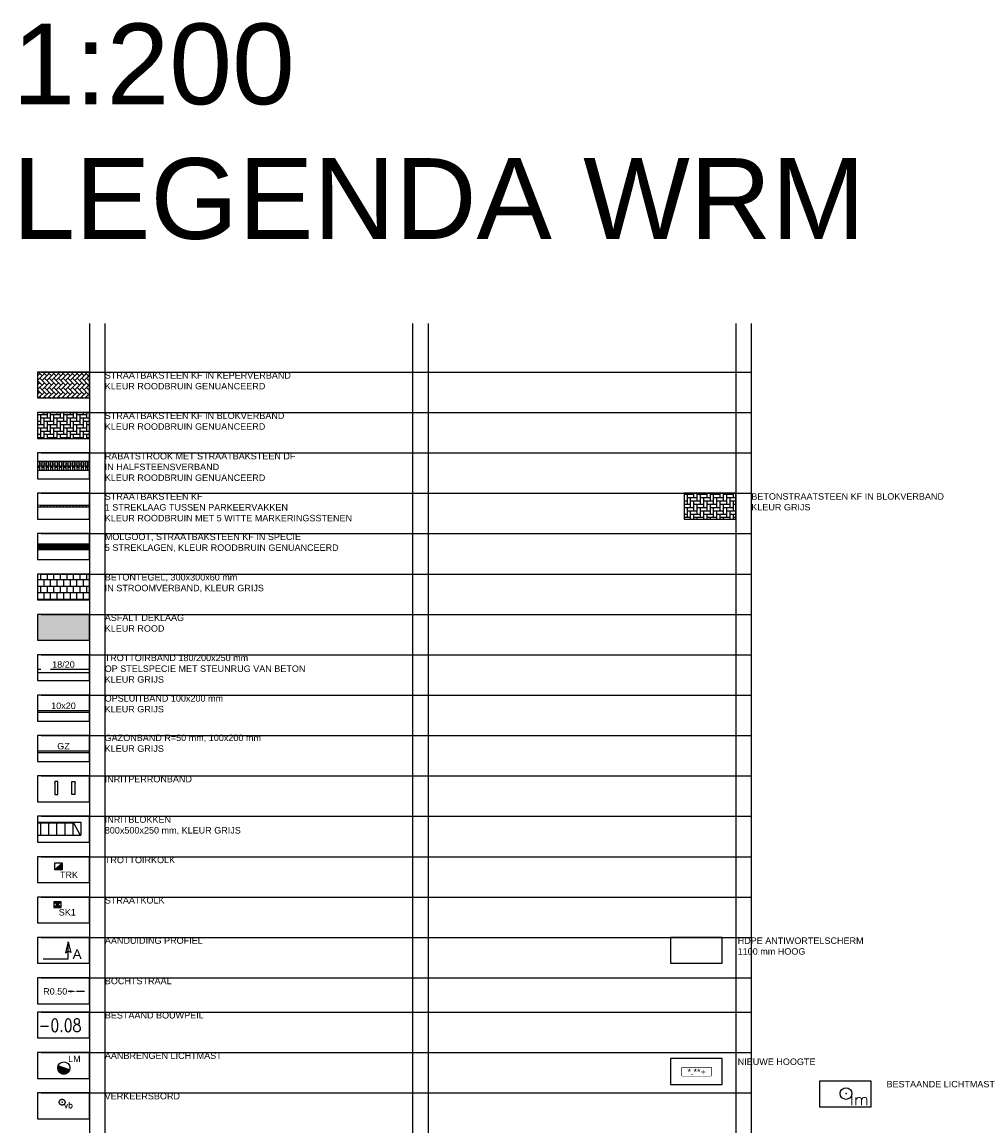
# Model space of a CAD drawing. Header units: metres. Extents: x 252743 to 254903, y 592696 to 593766.
# Tile 134 of 256: x 254208 to 254267, y 593694 to 593762. Entities that reach past the tile are written whole.
import ezdxf
from ezdxf.enums import TextEntityAlignment as Align

# ---------------------------------------------------------------- set-up
doc = ezdxf.new("R2010")
doc.units = ezdxf.units.M
doc.set_wipeout_variables(frame=1)
for name, pattern in [('ACAD_ISO11W100', [33, 12, -3, 12, -3, 0, -3]), ('DASHDOT', [25.4, 12.7, -6.35, 0, -6.35]), ('DASHED', [19.05, 12.7, -6.35])]:
    doc.linetypes.add(name, pattern=pattern)
doc.layers.add('ALGEMEEN HULP', color=6, linetype='Continuous', plot=False)
for name, color, linetype in [('ALGEMEEN LEGENDA 200', 7, 'Continuous'), ('ALGEMEEN TEKST 200', 7, 'Continuous'), ('B-IN-LICHTMAST', 7, 'Continuous'), ('N-BB-VERKEERSBORD', 7, 'DASHDOT'), ('N-IN-LICHTMAST', 7, 'Continuous'), ('N-IN-TEKST 200', 7, 'Continuous'), ('N-RI-KOLK-STRAATKOLK', 7, 'Continuous'), ('N-RI-KOLK-TROTTOIRKOLK', 7, 'Continuous'), ('N-WB-AANDUIDING PROFIEL', 4, 'Continuous'), ('N-WB-ARC-BETONSTEEN KF', 253, 'Continuous'), ('N-WB-ARC-BETONTEGEL 30X30', 8, 'Continuous'), ('N-WB-ARC-SBS-KF-ROODBRUIN-RIJBAAN', 24, 'Continuous'), ('N-WB-BAND GAZONBAND 10x20', 7, 'DASHED'), ('N-WB-BAND OPSLUITBAND 10x20', 7, 'DASHED'), ('N-WB-BAND TEKST 200', 7, 'Continuous'), ('N-WB-BAND TROTTOIRBAND 18 20', 7, 'ACAD_ISO11W100'), ('N-WB-BOCHTSTRAAL', 7, 'Continuous'), ('N-WB-HOOGTE', 7, 'Continuous'), ('N-WB-INRITBLOK 18 20', 2, 'Continuous'), ('N-WB-KANTVERHARDING', 2, 'Continuous'), ('N-WB-MATERIAALGRENS', 1, 'Continuous'), ('N-WB-MOLGOOT GEBAKKEN DF', 8, 'Continuous'), ('N-WB-PERRONBAND 18 20', 2, 'Continuous'), ('N-WE-ZZ-HOOGTELABEL-T', 7, 'Continuous')]:
    doc.layers.add(name, color=color, linetype=linetype)
doc.layers.add('N-WB-ARC-ASFALT ROOD', color=7, linetype='Continuous', true_color=0xff6666)
doc.layers.get('0').freeze()
doc.styles.add('N_STANDARD 200', font='arial.ttf', dxfattribs={"height": 0.4})
doc.styles.add('ROMANS', font='romans.shx', dxfattribs={"height": 3})
doc.styles.get("Standard").update_dxf_attribs({"font": 'simplex.shx'})
doc.dimstyles.new('N_DIMENSION 200', dxfattribs={"dimtxt": 0.4, "dimasz": 0.4, "dimexe": 0.125, "dimexo": 0.125, "dimgap": 0.25, "dimtad": 1, "dimzin": 3, "dimdsep": 46, "dimtxsty": 'N_STANDARD 200', "dimcen": 0, "dimazin": 3, "dimtfac": 1, "dimtix": 1, "dimtmove": 2, "dimatfit": 3, "dimfxl": 0.125, "dimfxlon": 1, "dimtfill": 1, "dimtolj": 1, "dimtzin": 0, "dimarcsym": 0})

# ---------------------------------------------------------------- blocks, each defined once
blk = doc.blocks.new('DOORSNEDE AANDUIDING')
for p, q in [((-0.002, 1.073), (-0.169, 0.409)), ((0, 0), (-0.002, 1.073)), ((-0.002, 1.073), (0.167, 0.41)), ((0, 0), (-1.549, -0.002)), ((-0.169, 0.409), (-0.001, 0.506)), ((0.167, 0.41), (-0.001, 0.506))]:
    blk.add_line(p, q)
at = {"style": 'N_STANDARD 200'}
blk.add_attdef('DOORSNEDE', (0.275, 0.02), '', height=0.6, dxfattribs=at)
blk = doc.blocks.new('B_VERKEERSBORD')
blk.add_circle((0, 0), 0.9)
blk.add_point((0, 0))
blk.add_text('vb', height=1.8).set_placement((0.6, 0), align=Align.TOP_LEFT)
blk = doc.blocks.new('STRAATKOLK STR3545')
h = blk.add_hatch(color=256)
h.dxf.hatch_style = 1
h.paths.add_polyline_path([(0, 0.35), (0.225, 0.175), (0.45, 0.35)])
h = blk.add_hatch(color=256)
h.dxf.hatch_style = 1
h.paths.add_polyline_path([(0.225, 0.175), (0, 0), (0.45, 0)])
for points in [[(0, 0.35), (0.225, 0.175), (0.45, 0.35)], [(0, 0.35), (0, 0), (0.45, 0), (0.45, 0.35)], [(0.225, 0.175), (0, 0), (0.45, 0)]]:
    blk.add_lwpolyline(points, close=True)
at = {"style": 'N_STANDARD 200'}
blk.add_attdef('STRAATKOLK', (0.297, -0.502), '', height=0.4, dxfattribs=at)
at = {"color": 7, "true_color": 0xffffff}
blk.add_wipeout([(0.316, -0.088), (1.358, -0.088), (1.358, -0.525), (0.316, -0.525)], dxfattribs=at)
blk = doc.blocks.new('TROTTOIRKOLK TRK2020')
h = blk.add_hatch(color=256)
h.dxf.hatch_style = 1
h.paths.add_polyline_path([(0, 0), (0.45, 0.45), (0.45, 0)])
for points in [[(0, 0.45), (0.45, 0.45), (0.45, 0), (0, 0)], [(0, 0), (0.45, 0.45), (0.45, 0)]]:
    blk.add_lwpolyline(points, close=True)
at = {"color": 7, "true_color": 0xffffff}
blk.add_wipeout([(0.316, -0.088), (1.558, -0.088), (1.558, -0.525), (0.316, -0.525)], dxfattribs=at)
at = {"style": 'N_STANDARD 200'}
blk.add_attdef('TROTTOIRKOLK', (0.316, -0.505), '', height=0.4, dxfattribs=at)
blk = doc.blocks.new('LICHTMAST-BLOCK')
h = blk.add_hatch()
h.set_pattern_fill('ANSI31', color=256, scale=0.005)
edge = h.paths.add_edge_path()
edge.add_line((0.351, -0.127), (-0.351, 0.127))
edge.add_arc((0, 0), 0.373, 160.1369, 245.70212)
edge.add_arc((0, 0), 0.373, 245.70212, 340.1369)
blk.add_lwpolyline([(0.351, -0.127), (-0.351, 0.127, 0.391721), (-0.154, -0.34, 0.43707)], format="xyb", close=True)
blk.add_circle((0, 0), 0.373)
at = {"layer": 'N-IN-TEKST 200', "style": 'N_STANDARD 200'}
blk.add_attdef('LICHTMAST', (0.262, 0.364), '', height=0.4, dxfattribs=at)
blk = doc.blocks.new('HOOGTE NIEUW')
blk.add_lwpolyline([(-0.9, 0), (0.9, 0), (0.9, -0.512), (-0.9, -0.512)], close=True)
blk.add_wipeout([(-0.9, 0), (0.9, 0), (0.9, -0.512), (-0.9, -0.512)])
at = {"style": 'N_STANDARD 200'}
blk.add_attdef('HOOGTE', text='', height=0.4, dxfattribs=at).set_placement((0, -0.256), align=Align.MIDDLE_CENTER)
blk = doc.blocks.new('B_LICHTMAST')
blk.add_circle((0, 0), 0.9)
blk.add_point((0, 0))
blk.add_text('lm', height=1.8).set_placement((0.6, 0), align=Align.TOP_LEFT)
blk = doc.blocks.new('*D643')
at = {"layer": 'Defpoints', "color": 0, "transparency": 16777216}
for p in [(254211.23, 593702.115), (254211.73, 593702.116)]:
    blk.add_point(p, dxfattribs=at)
at = {"layer": 'N-WB-BOCHTSTRAAL', "color": 0, "lineweight": -2, "transparency": 16777216}
for p, q in [((254210.83, 593702.114), (254210.43, 593702.114)), ((254211.73, 593702.116), (254211.23, 593702.115))]:
    blk.add_line(p, q, dxfattribs=at)
at = {"layer": 'N-WB-BOCHTSTRAAL', "color": 0, "transparency": 16777216, "insert": (254209.915, 593702.113), "char_height": 0.4, "attachment_point": 5, "rotation": 0.08063, "style": 'N_STANDARD 200', "bg_fill": 3, "box_fill_scale": 1.1, "bg_fill_color": 256, "bg_fill_true_color": 13158600, "bg_fill_transparency": 0}
blk.add_mtext('\\A1;R0.50', dxfattribs=at)
at = {"layer": 'N-WB-BOCHTSTRAAL', "color": 0, "transparency": 16777216}
blk.add_solid([(254210.829, 593702.181), (254210.83, 593702.048), (254211.23, 593702.115)], dxfattribs=at)

msp = doc.modelspace()

# ---------------------------------------------------------------- hatches: boundary and pattern name
at = {"layer": 'N-WB-ARC-ASFALT ROOD'}
h = msp.add_hatch(color=256, dxfattribs=at)
h.dxf.hatch_style = 1
h.paths.add_polyline_path([(254208.828, 593723.853), (254212.028, 593723.853), (254212.028, 593725.453), (254208.828, 593725.453)])
at = {"layer": 'N-WB-ARC-BETONSTEEN KF'}
h = msp.add_hatch(dxfattribs=at)
h.set_pattern_fill('AR-HBONE', color=256, scale=0.002, angle=45, style=0)
h.set_pattern_definition([(90, (254148.64708, 593623.74823), (-0.2032, 0.2032), [0.6096, -0.2032]), (180, (254148.64708, 593623.95143), (-0.2032, 0.2032), [0.6096, -0.2032])])
h.paths.add_polyline_path([(254248.828, 593731.353), (254252.028, 593731.353), (254252.028, 593732.953), (254248.828, 593732.953)])
at = {"layer": 'N-WB-ARC-BETONTEGEL 30X30'}
h = msp.add_hatch(dxfattribs=at)
h.set_pattern_fill('AR-B88', color=256, scale=0.002, style=0)
h.set_pattern_definition([(0, (-794.98816, -32.1358), (0, 0.4064), []), (90, (-794.98816, -32.1358), (-0.2032, 0.4064), [0.4064, -0.4064])])
h.paths.add_polyline_path([(254208.828, 593726.353), (254212.028, 593726.353), (254212.028, 593727.953), (254208.828, 593727.953)])
at = {"layer": 'N-WB-ARC-SBS-KF-ROODBRUIN-RIJBAAN'}
h = msp.add_hatch(dxfattribs=at)
h.set_pattern_fill('AR-HBONE', color=256, scale=0.002, angle=90, style=0)
h.set_pattern_definition([(135, (-711.19266, 257.08268), (-0.287368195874, -5e-13), [0.6096, -0.2032]), (225, (-711.33634, 257.22637), (-0.287368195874, -5e-13), [0.6096, -0.2032])])
h.paths.add_polyline_path([(254208.828, 593738.853), (254212.028, 593738.853), (254212.028, 593740.453), (254208.828, 593740.453)])
h = msp.add_hatch(dxfattribs=at)
h.set_pattern_fill('AR-HBONE', color=256, scale=0.002, angle=45, style=0)
h.set_pattern_definition([(90, (-794.98816, -32.51144), (-0.2032, 0.2032), [0.6096, -0.2032]), (180, (-794.98816, -32.30824), (-0.2032, 0.2032), [0.6096, -0.2032])])
h.paths.add_polyline_path([(254208.828, 593736.353), (254212.028, 593736.353), (254212.028, 593737.953), (254208.828, 593737.953)])
h = msp.add_hatch(dxfattribs=at)
h.set_pattern_fill('AR-BRSTD', color=256, scale=0.002, angle=90)
h.paths.add_polyline_path([(254208.828, 593734.383), (254212.028, 593734.383), (254212.028, 593734.923), (254208.828, 593734.923)])

# ---------------------------------------------------------------- linework, layer by layer
at = {"layer": 'ALGEMEEN HULP'}
for p, q in [((254212.028, 593743.461), (254212.028, 593640.453)), ((254212.984, 593743.461), (254212.984, 593640.453)), ((254232.028, 593743.461), (254232.028, 593640.453)), ((254232.984, 593743.461), (254232.984, 593640.453)), ((254252.028, 593743.461), (254252.028, 593655.453)), ((254252.984, 593743.461), (254252.984, 593655.453)), ((254209.044, 593740.453), (254252.984, 593740.453)), ((254209.044, 593737.953), (254252.984, 593737.953)), ((254209.044, 593735.453), (254252.984, 593735.453)), ((254208.828, 593734.923), (254212.028, 593734.923)), ((254208.828, 593734.653), (254212.028, 593734.653)), ((254208.828, 593734.383), (254212.028, 593734.383)), ((254209.044, 593732.953), (254252.984, 593732.953)), ((254209.044, 593730.453), (254252.984, 593730.453)), ((254232.028, 593728.461), (254232.028, 593625.453)), ((254232.984, 593728.461), (254232.984, 593625.453)), ((254252.028, 593728.461), (254252.028, 593640.453)), ((254252.984, 593728.461), (254252.984, 593640.453)), ((254209.044, 593727.953), (254252.984, 593727.953)), ((254209.044, 593725.453), (254252.984, 593725.453)), ((254209.044, 593722.953), (254252.984, 593722.953)), ((254209.044, 593720.453), (254252.984, 593720.453)), ((254209.044, 593717.953), (254252.984, 593717.953)), ((254209.044, 593715.453), (254252.984, 593715.453)), ((254209.044, 593712.953), (254252.984, 593712.953)), ((254209.044, 593710.453), (254252.984, 593710.453)), ((254209.044, 593707.953), (254252.984, 593707.953)), ((254209.044, 593707.953), (254252.984, 593707.953)), ((254209.044, 593705.453), (254252.984, 593705.453)), ((254209.044, 593702.953), (254252.984, 593702.953)), ((254209.044, 593700.829), (254252.984, 593700.829)), ((254209.044, 593698.329), (254252.984, 593698.329)), ((254209.044, 593695.829), (254252.984, 593695.829))]:
    msp.add_line(p, q, dxfattribs=at)
at = {"layer": 'ALGEMEEN LEGENDA 200'}
for points in [[(254208.828, 593738.853), (254212.028, 593738.853), (254212.028, 593740.453), (254208.828, 593740.453)], [(254208.828, 593736.353), (254212.028, 593736.353), (254212.028, 593737.953), (254208.828, 593737.953)], [(254208.828, 593733.853), (254212.028, 593733.853), (254212.028, 593735.453), (254208.828, 593735.453)], [(254208.828, 593734.383), (254212.028, 593734.383), (254212.028, 593734.923), (254208.828, 593734.923)], [(254208.828, 593731.353), (254212.028, 593731.353), (254212.028, 593732.953), (254208.828, 593732.953)], [(254248.828, 593731.353), (254252.028, 593731.353), (254252.028, 593732.953), (254248.828, 593732.953)], [(254208.828, 593728.853), (254212.028, 593728.853), (254212.028, 593730.453), (254208.828, 593730.453)], [(254208.828, 593726.353), (254212.028, 593726.353), (254212.028, 593727.953), (254208.828, 593727.953)], [(254208.828, 593726.353), (254212.028, 593726.353), (254212.028, 593727.953), (254208.828, 593727.953)], [(254208.828, 593723.853), (254212.028, 593723.853), (254212.028, 593725.453), (254208.828, 593725.453)], [(254208.828, 593721.353), (254212.028, 593721.353), (254212.028, 593722.953), (254208.828, 593722.953)], [(254208.828, 593718.853), (254212.028, 593718.853), (254212.028, 593720.453), (254208.828, 593720.453)], [(254208.828, 593716.353), (254212.028, 593716.353), (254212.028, 593717.953), (254208.828, 593717.953)], [(254208.828, 593713.853), (254212.028, 593713.853), (254212.028, 593715.453), (254208.828, 593715.453)], [(254208.828, 593711.353), (254212.028, 593711.353), (254212.028, 593712.953), (254208.828, 593712.953)], [(254208.828, 593708.853), (254212.028, 593708.853), (254212.028, 593710.453), (254208.828, 593710.453)], [(254208.828, 593706.353), (254212.028, 593706.353), (254212.028, 593707.953), (254208.828, 593707.953)], [(254208.828, 593706.353), (254212.028, 593706.353), (254212.028, 593707.953), (254208.828, 593707.953)], [(254208.828, 593703.853), (254212.028, 593703.853), (254212.028, 593705.453), (254208.828, 593705.453)], [(254247.984, 593703.853), (254251.184, 593703.853), (254251.184, 593705.453), (254247.984, 593705.453)], [(254208.828, 593701.353), (254212.028, 593701.353), (254212.028, 593702.953), (254208.828, 593702.953)], [(254208.828, 593701.353), (254212.028, 593701.353), (254212.028, 593702.953), (254208.828, 593702.953)], [(254208.828, 593699.229), (254212.028, 593699.229), (254212.028, 593700.829), (254208.828, 593700.829)], [(254208.828, 593696.729), (254212.028, 593696.729), (254212.028, 593698.329), (254208.828, 593698.329)], [(254247.984, 593696.353), (254251.184, 593696.353), (254251.184, 593697.953), (254247.984, 593697.953)], [(254257.193, 593694.964), (254260.393, 593694.964), (254260.393, 593696.564), (254257.193, 593696.564)], [(254208.828, 593694.229), (254212.028, 593694.229), (254212.028, 593695.829), (254208.828, 593695.829)]]:
    msp.add_lwpolyline(points, close=True, dxfattribs=at)
at = {"layer": 'N-WB-ARC-BETONSTEEN KF'}
for p, q in [((254208.827, 593732.106), (254209.027, 593732.105)), ((254212.028, 593732.203), (254208.828, 593732.206)), ((254209.028, 593732.205), (254208.828, 593732.206)), ((254208.828, 593732.106), (254212.027, 593732.103)), ((254209.028, 593732.205), (254209.027, 593732.105)), ((254209.027, 593732.105), (254209.028, 593732.205)), ((254209.027, 593732.105), (254209.227, 593732.105)), ((254209.228, 593732.205), (254209.028, 593732.205)), ((254209.228, 593732.205), (254209.227, 593732.105)), ((254209.227, 593732.105), (254209.228, 593732.205)), ((254209.227, 593732.105), (254209.427, 593732.105)), ((254209.428, 593732.205), (254209.228, 593732.205)), ((254209.428, 593732.205), (254209.427, 593732.105)), ((254209.427, 593732.105), (254209.428, 593732.205)), ((254209.427, 593732.105), (254209.627, 593732.105)), ((254209.628, 593732.205), (254209.428, 593732.205)), ((254209.628, 593732.205), (254209.627, 593732.105)), ((254209.627, 593732.105), (254209.628, 593732.205)), ((254209.627, 593732.105), (254209.827, 593732.105)), ((254209.828, 593732.205), (254209.628, 593732.205)), ((254209.828, 593732.205), (254209.827, 593732.105)), ((254209.827, 593732.105), (254209.828, 593732.205)), ((254209.827, 593732.105), (254210.027, 593732.105)), ((254210.028, 593732.205), (254209.828, 593732.205)), ((254210.028, 593732.205), (254210.027, 593732.105)), ((254210.027, 593732.105), (254210.028, 593732.205)), ((254210.027, 593732.105), (254210.227, 593732.104)), ((254210.228, 593732.204), (254210.028, 593732.205)), ((254210.228, 593732.204), (254210.227, 593732.104)), ((254210.227, 593732.104), (254210.228, 593732.204)), ((254210.227, 593732.104), (254210.427, 593732.104)), ((254210.428, 593732.204), (254210.228, 593732.204)), ((254210.428, 593732.204), (254210.427, 593732.104)), ((254210.427, 593732.104), (254210.428, 593732.204)), ((254210.427, 593732.104), (254210.627, 593732.104)), ((254210.628, 593732.204), (254210.428, 593732.204)), ((254210.627, 593732.104), (254210.628, 593732.204)), ((254210.628, 593732.204), (254210.627, 593732.104)), ((254210.627, 593732.104), (254210.827, 593732.104)), ((254210.828, 593732.204), (254210.628, 593732.204)), ((254210.828, 593732.204), (254210.827, 593732.104)), ((254210.827, 593732.104), (254210.828, 593732.204)), ((254210.827, 593732.104), (254211.027, 593732.104)), ((254211.028, 593732.204), (254210.828, 593732.204)), ((254211.028, 593732.204), (254211.027, 593732.104)), ((254211.027, 593732.104), (254211.028, 593732.204)), ((254211.027, 593732.104), (254211.227, 593732.104)), ((254211.228, 593732.204), (254211.028, 593732.204)), ((254211.228, 593732.204), (254211.227, 593732.104)), ((254211.227, 593732.104), (254211.228, 593732.204)), ((254211.227, 593732.104), (254211.427, 593732.103)), ((254211.428, 593732.203), (254211.228, 593732.204)), ((254211.428, 593732.203), (254211.427, 593732.103)), ((254211.427, 593732.103), (254211.428, 593732.203)), ((254211.427, 593732.103), (254211.627, 593732.103)), ((254211.628, 593732.203), (254211.428, 593732.203)), ((254211.628, 593732.203), (254211.627, 593732.103)), ((254211.627, 593732.103), (254211.628, 593732.203)), ((254211.627, 593732.103), (254211.827, 593732.103)), ((254211.828, 593732.203), (254211.628, 593732.203)), ((254211.828, 593732.203), (254211.827, 593732.103)), ((254211.827, 593732.103), (254211.828, 593732.203)), ((254211.827, 593732.103), (254212.027, 593732.103)), ((254212.028, 593732.203), (254211.828, 593732.203)), ((254212.027, 593732.103), (254212.028, 593732.203)), ((254212.027, 593732.103), (254212.028, 593732.203))]:
    msp.add_line(p, q, dxfattribs=at)
at = {"layer": 'N-WB-BAND GAZONBAND 10x20', "ltscale": 0.5}
msp.add_line((254212.025, 593716.99), (254208.828, 593716.99), dxfattribs=at)
at = {"layer": 'N-WB-BAND OPSLUITBAND 10x20', "ltscale": 0.4}
msp.add_line((254212.025, 593719.49), (254208.828, 593719.49), dxfattribs=at)
at = {"layer": 'N-WB-BAND TROTTOIRBAND 18 20', "ltscale": 0.2}
msp.add_line((254212.025, 593722.046), (254208.828, 593722.046), dxfattribs=at)
at = {"layer": 'N-WB-INRITBLOK 18 20'}
for p, q in [((254208.828, 593712.591), (254211.502, 593712.591)), ((254209.002, 593712.591), (254209.002, 593711.791)), ((254209.502, 593712.591), (254209.502, 593711.791)), ((254210.002, 593712.591), (254210.002, 593711.791)), ((254210.502, 593712.591), (254210.502, 593711.791)), ((254211.002, 593712.591), (254211.002, 593711.791)), ((254211.502, 593712.591), (254211.502, 593711.791)), ((254208.828, 593711.791), (254211.502, 593711.791))]:
    msp.add_line(p, q, dxfattribs=at)
at = {"layer": 'N-WB-INRITBLOK 18 20', "color": 8}
for p, q in [((254208.828, 593712.541), (254211.052, 593712.541)), ((254211.052, 593712.541), (254211.452, 593711.791))]:
    msp.add_line(p, q, dxfattribs=at)
at = {"layer": 'N-WB-KANTVERHARDING'}
for p, q in [((254208.828, 593729.826), (254212.028, 593729.826)), ((254212.025, 593721.846), (254208.828, 593721.846)), ((254212.025, 593719.39), (254208.828, 593719.39)), ((254212.025, 593716.89), (254208.828, 593716.89))]:
    msp.add_line(p, q, dxfattribs=at)
at = {"layer": 'N-WB-MATERIAALGRENS'}
msp.add_line((254208.828, 593729.476), (254212.028, 593729.476), dxfattribs=at)
at = {"layer": 'N-WB-MOLGOOT GEBAKKEN DF'}
for p, q in [((254208.828, 593729.756), (254212.028, 593729.756)), ((254208.828, 593729.686), (254212.028, 593729.686)), ((254208.828, 593729.616), (254212.028, 593729.616)), ((254208.828, 593729.546), (254212.028, 593729.546))]:
    msp.add_line(p, q, dxfattribs=at)
at = {"layer": 'N-WB-PERRONBAND 18 20', "flags": 128}
for points in [[(254209.882, 593715.015), (254209.882, 593714.305), (254210.082, 593714.305), (254210.082, 593715.105), (254209.882, 593715.105), (254209.882, 593715.045), (254209.872, 593715.045), (254209.872, 593715.015)], [(254211.138, 593715.015), (254211.138, 593714.305), (254210.938, 593714.305), (254210.938, 593715.105), (254211.138, 593715.105), (254211.138, 593715.045), (254211.148, 593715.045), (254211.148, 593715.015)]]:
    msp.add_lwpolyline(points, close=True, dxfattribs=at)

# ---------------------------------------------------------------- block references
at = {"layer": 'B-IN-LICHTMAST', "xscale": 0.4, "yscale": 0.4, "zscale": 0.4}
msp.add_blockref('B_LICHTMAST', (254258.843, 593695.789), dxfattribs=at)
at = {"layer": 'N-BB-VERKEERSBORD', "xscale": 0.2, "yscale": 0.2, "zscale": 0.2}
msp.add_blockref('B_VERKEERSBORD', (254210.343, 593695.253), dxfattribs=at)
at = {"layer": 'N-IN-LICHTMAST'}
msp.add_blockref('LICHTMAST-BLOCK', (254210.45, 593697.377), dxfattribs=at).add_auto_attribs({'LICHTMAST': 'LM'})
at = {"layer": 'N-WB-AANDUIDING PROFIEL'}
msp.add_blockref('DOORSNEDE AANDUIDING', (254210.717, 593704.102), dxfattribs=at).add_auto_attribs({'DOORSNEDE': 'A'})

# ---------------------------------------------------------------- texts
at = {"layer": 'ALGEMEEN HULP', "insert": (254207.265, 593762.035), "char_height": 5, "width": 70.01481, "attachment_point": 1, "style": 'N_STANDARD 200'}
msp.add_mtext('1:200\\PLEGENDA WRM', dxfattribs=at)
at = {"layer": 'ALGEMEEN TEKST 200', "char_height": 0.4, "attachment_point": 1, "style": 'N_STANDARD 200'}
for s, insert, width in [('STRAATBAKSTEEN KF IN KEPERVERBAND\\PKLEUR ROODBRUIN GENUANCEERD ', (254212.98, 593740.45), 15.5605), ('STRAATBAKSTEEN KF IN BLOKVERBAND\\PKLEUR ROODBRUIN GENUANCEERD ', (254212.98, 593737.95), 15.5605), ('RABATSTROOK MET STRAATBAKSTEEN DF \\PIN HALFSTEENSVERBAND\\PKLEUR ROODBRUIN GENUANCEERD ', (254212.98, 593735.45), 15.5605), ('STRAATBAKSTEEN KF \\P1 STREKLAAG TUSSEN PARKEERVAKKEN\\PKLEUR ROODBRUIN MET 5 WITTE MARKERINGSSTENEN', (254212.98, 593732.95), 15.5605), ('BETONSTRAATSTEEN KF IN BLOKVERBAND\\PKLEUR GRIJS', (254252.984, 593732.958), 15.5605), ('ASFALT DEKLAAG\\PKLEUR ROOD', (254212.98, 593725.45), 15.5605), ('TROTTOIRBAND 180/200x250 mm\\POP STELSPECIE MET STEUNRUG VAN BETON\\PKLEUR GRIJS', (254212.976, 593722.96), 15.5605), ('OPSLUITBAND 100x200 mm \\PKLEUR GRIJS', (254212.974, 593720.455), 15.5605), ('GAZONBAND R=50 mm, 100x200 mm\\PKLEUR GRIJS', (254212.974, 593718.012), 15.5605), ('\\A1;INRITPERRONBAND', (254212.976, 593715.46), 15.5605), ('INRITBLOKKEN\\P800x500x250 mm, KLEUR GRIJS', (254212.982, 593712.953), 15.5605), ('TROTTOIRKOLK', (254212.988, 593710.453), 15.5605), ('STRAATKOLK \\P ', (254212.986, 593707.953), 15.5605), ('HDPE ANTIWORTELSCHERM\\P1100 mm HOOG', (254252.139, 593705.453), 15.5605), ('VERKEERSBORD', (254212.977, 593695.831), 10.37345)]:
    msp.add_mtext(s, dxfattribs=dict(at, insert=insert, width=width))
for s, width, gutter_width, insert in [('MOLGOOT, STRAATBAKSTEEN KF IN SPECIE\\P5 STREKLAGEN, KLEUR ROODBRUIN GENUANCEERD', 14.73705, 7.2, (254212.984, 593730.453)), ('BETONTEGEL, 300x300x60 mm\\PIN STROOMVERBAND, KLEUR GRIJS', 11.22935, 7.2, (254212.984, 593727.953)), ('AANDUIDING PROFIEL', 10.37345, 1.6, (254212.988, 593705.459)), ('BOCHTSTRAAL', 10.37345, 1.6, (254212.988, 593702.959)), ('BESTAAND BOUWPEIL', 10.37345, 1.6, (254212.986, 593700.836)), ('AANBRENGEN LICHTMAST', 10.37345, 1.6, (254212.986, 593698.335)), ('NIEUWE HOOGTE', 10.37345, 1.6, (254252.142, 593697.96)), ('BESTAANDE LICHTMAST ', 10.37345, 1.6, (254261.351, 593696.571))]:
    msp.add_mtext_dynamic_manual_height_columns(s, width=width, gutter_width=gutter_width, heights=[0], dxfattribs=dict(at, insert=insert))
at = {"layer": 'N-WE-ZZ-HOOGTELABEL-T', "style": 'ROMANS', "width": 0.8}
msp.add_text('-0.08', height=0.8, dxfattribs=at).set_placement((254208.903, 593699.609, -0.083))

# ---------------------------------------------------------------- next in the draw order: block references
at = {"layer": 'N-RI-KOLK-STRAATKOLK'}
msp.add_blockref('STRAATKOLK STR3545', (254209.836, 593707.314), dxfattribs=at).add_auto_attribs({'STRAATKOLK': 'SK1'})
at = {"layer": 'N-RI-KOLK-TROTTOIRKOLK'}
msp.add_blockref('TROTTOIRKOLK TRK2020', (254209.894, 593709.632), dxfattribs=at).add_auto_attribs({'TROTTOIRKOLK': 'TRK'})
at = {"layer": 'N-WB-HOOGTE'}
msp.add_blockref('HOOGTE NIEUW', (254249.602, 593697.393), dxfattribs=at).add_auto_attribs({'HOOGTE': '*.**+'})

# ---------------------------------------------------------------- next in the draw order: texts
at = {"layer": 'N-WB-BAND TEKST 200', "char_height": 0.4, "attachment_point": 8, "style": 'N_STANDARD 200', "bg_fill": 3, "box_fill_scale": 1, "bg_fill_color": 256, "bg_fill_transparency": 0}
for s, insert, width in [('{\\C7;18/20}', (254210.426, 593722.146), 1.11436), ('10x20', (254210.426, 593719.59), 0.58497), ('GZ', (254210.426, 593717.09), 0.31426)]:
    msp.add_mtext(s, dxfattribs=dict(at, insert=insert, width=width))

# ---------------------------------------------------------------- next in the draw order: dimensions: what is measured, and where the dimension line sits
at = {"layer": 'N-WB-BOCHTSTRAAL'}
dim = msp.add_radius_dim(center=(254211.73, 593702.116), mpoint=(254211.23, 593702.115), dimstyle='N_DIMENSION 200', override={"dimfxl": 0.0125}, dxfattribs=at)
dim.commit()
dim.dimension.update_dxf_attribs({"geometry": '*D643', "text_midpoint": (254209.915, 593702.113), "dimtype": 164})

doc.saveas('drawing.dxf')
